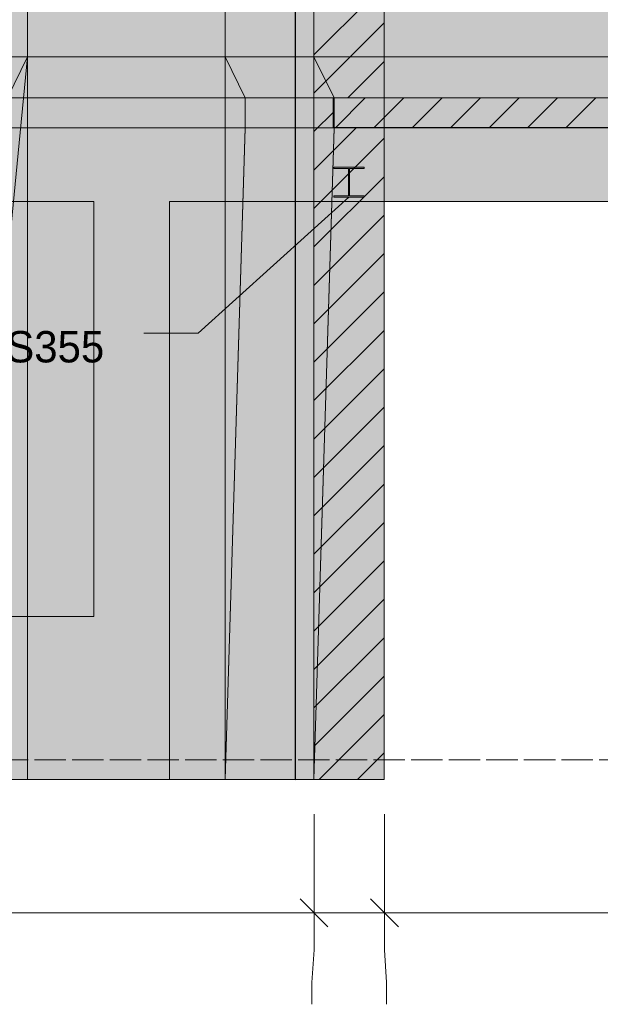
# Model space of a CAD drawing. Header units: millimetres. Extents: x 17 to 413, y 4 to 292.
# Tile 205 of 256: x 136 to 159, y 120 to 160. Entities that reach past the tile are written whole.
import ezdxf

# ---------------------------------------------------------------- set-up
doc = ezdxf.new("R2010")
doc.units = ezdxf.units.MM
doc.linetypes.add('DASHED', pattern=[1.524, 1.27, -0.254])
for name, color, linetype in [('FILL-C_BDBDBF', 7, 'Continuous'), ('FILL-EPS', 7, 'Continuous'), ('FILL-INK', 7, 'Continuous'), ('FILL-LIGHT', 7, 'Continuous'), ('FILL-STEEL', 7, 'Continuous'), ('FILL-WHITE', 7, 'Continuous'), ('LINE-CORE', 7, 'Continuous'), ('LINE-INK', 7, 'Continuous'), ('LINE-STEEL-DASH', 7, 'DASHED'), ('LINE-STEEL_GREY', 7, 'Continuous'), ('TEXT-INK', 7, 'Continuous')]:
    doc.layers.add(name, color=color, linetype=linetype)

msp = doc.modelspace()

# ---------------------------------------------------------------- hatches: boundary and pattern name
at = {"layer": 'FILL-C_BDBDBF', "true_color": 0xbdbdbf}
h = msp.add_hatch(color=256, dxfattribs=at)
h.dxf.hatch_style = 1
h.paths.add_polyline_path([(150.27, 131.285), (150.27, 129.572), (149.531, 129.572), (147.425, 129.572), (147.425, 158.833), (147.425, 163.8), (147.425, 166.132), (147.425, 179.266), (147.425, 181.047), (147.425, 181.772), (148.165, 181.772), (150.27, 181.772), (150.27, 179.266), (150.27, 176.935), (150.27, 163.8), (150.27, 160.27), (150.27, 158.833), (150.27, 158.833), (150.27, 157.611), (150.27, 157.182), (149.742, 157.182), (149.742, 157.182), (148.238, 157.182), (148.238, 156.279), (148.238, 155.962), (148.766, 155.962), (150.27, 155.962), (150.27, 154.543), (150.27, 151.861), (150.27, 135.492)])
at = {"layer": 'FILL-EPS', "true_color": 0xccffff}
h = msp.add_hatch(color=256, dxfattribs=at)
h.dxf.hatch_style = 1
h.paths.add_polyline_path([(147.425, 135.492), (147.425, 138.466), (147.425, 154.835), (147.425, 157.676), (147.425, 158.833), (147.425, 158.833), (147.425, 129.572), (147.425, 129.572)])
at = {"layer": 'FILL-INK', "true_color": 0x1a1a1f}
h = msp.add_hatch(color=256, dxfattribs=at)
h.dxf.hatch_style = 1
h.paths.add_polyline_path([(148.842, 153.153), (148.056, 151.934), (147.547, 152.499)])
at = {"layer": 'FILL-LIGHT', "true_color": 0xcccccf}
h = msp.add_hatch(color=256, dxfattribs=at)
h.dxf.hatch_style = 1
h.paths.add_polyline_path([(148.2, 157.172), (160.313, 157.172), (172.851, 157.172), (172.851, 156.562), (172.851, 155.972), (160.739, 155.972), (148.2, 155.972), (148.2, 156.583)])
at = {"layer": 'FILL-STEEL', "true_color": 0x0d2973}
h = msp.add_hatch(color=256, dxfattribs=at)
h.dxf.hatch_style = 1
h.paths.add_polyline_path([(148.233, 153.153), (148.233, 153.156), (148.233, 153.208), (148.789, 153.208), (148.819, 153.208), (148.819, 153.263), (148.819, 154.318), (148.262, 154.318), (148.233, 154.318), (148.233, 154.321), (148.233, 154.372), (149.389, 154.372), (149.451, 154.372), (149.451, 154.37), (149.451, 154.318), (148.894, 154.318), (148.865, 154.318), (148.865, 154.262), (148.865, 153.208), (149.421, 153.208), (149.451, 153.208), (149.451, 153.205), (149.451, 153.153), (148.294, 153.153)])
at = {"layer": 'FILL-WHITE', "true_color": 0xffffff}
h = msp.add_hatch(color=256, dxfattribs=at)
h.dxf.hatch_style = 1
h.paths.add_polyline_path([(135.827, 182.214), (135.827, 158.833), (135.827, 158.833), (132.98, 158.833), (132.98, 185.061)])
h = msp.add_hatch(color=256, dxfattribs=at)
h.dxf.hatch_style = 1
h.paths.add_polyline_path([(132.982, 185.059), (132.982, 185.059), (135.827, 182.214), (135.827, 182.214), (135.827, 158.833), (132.982, 158.833), (132.98, 158.82), (132.98, 158.82), (132.98, 185.061)])
h = msp.add_hatch(color=256, dxfattribs=at)
h.dxf.hatch_style = 1
h.paths.add_polyline_path([(143.825, 181.772), (143.825, 158.833), (127.726, 158.833), (127.726, 181.772)])
h.paths.add_polyline_path([(138.516, 174.572), (133.036, 174.572), (133.036, 164.372), (138.516, 164.372)], flags=0)
h = msp.add_hatch(color=256, dxfattribs=at)
h.dxf.hatch_style = 1
h.paths.add_polyline_path([(127.726, 181.772), (143.825, 181.772), (143.825, 158.833), (127.726, 158.833)])
h.paths.add_polyline_path([(138.516, 174.572), (133.036, 174.572), (133.036, 164.372), (138.516, 164.372)], flags=0)
h = msp.add_hatch(color=256, dxfattribs=at)
h.dxf.hatch_style = 1
h.paths.add_polyline_path([(135.827, 181.772), (135.827, 158.833), (135.827, 158.833), (132.982, 158.833), (132.982, 181.772), (132.982, 181.772)])
h = msp.add_hatch(color=256, dxfattribs=at)
h.dxf.hatch_style = 1
h.paths.add_polyline_path([(132.982, 158.833), (132.982, 181.772), (135.827, 181.772), (135.827, 181.772), (135.827, 158.833), (132.982, 158.833)])
h = msp.add_hatch(color=256, dxfattribs=at)
h.dxf.hatch_style = 1
h.paths.add_polyline_path([(135.827, 181.772), (135.827, 158.833), (135.827, 158.833), (132.982, 158.833), (132.982, 181.772), (132.982, 181.772)])
h = msp.add_hatch(color=256, dxfattribs=at)
h.dxf.hatch_style = 1
h.paths.add_polyline_path([(132.982, 158.833), (132.982, 181.772), (135.827, 181.772), (135.827, 181.772), (135.827, 158.833), (132.982, 158.833)])
h = msp.add_hatch(color=256, dxfattribs=at)
h.dxf.hatch_style = 1
h.paths.add_polyline_path([(135.827, 181.772), (135.827, 181.772), (182.479, 181.772), (182.479, 158.833), (135.827, 158.833), (135.827, 181.772)])
h.paths.add_polyline_path([(170.466, 175.176), (148.782, 175.176), (148.782, 161.372), (170.466, 161.372)], flags=0)
h = msp.add_hatch(color=256, dxfattribs=at)
h.dxf.hatch_style = 1
h.paths.add_polyline_path([(135.827, 181.772), (182.479, 181.772), (182.479, 158.833), (135.827, 158.833)])
h.paths.add_polyline_path([(170.466, 175.176), (148.782, 175.176), (148.782, 161.372), (170.466, 161.372)], flags=0)
h = msp.add_hatch(color=256, dxfattribs=at)
h.dxf.hatch_style = 1
h.paths.add_polyline_path([(146.67, 181.772), (146.67, 158.833), (146.67, 158.833), (143.825, 158.833), (143.825, 181.772), (143.825, 181.772)])
h = msp.add_hatch(color=256, dxfattribs=at)
h.dxf.hatch_style = 1
h.paths.add_polyline_path([(146.67, 181.772), (146.67, 158.833), (146.67, 158.833), (143.825, 158.833), (143.825, 181.772), (143.825, 181.772)])
h = msp.add_hatch(color=256, dxfattribs=at)
h.dxf.hatch_style = 1
h.paths.add_polyline_path([(143.825, 158.833), (143.825, 181.772), (146.67, 181.772), (146.67, 181.772), (146.67, 158.833), (143.825, 158.833)])
h = msp.add_hatch(color=256, dxfattribs=at)
h.dxf.hatch_style = 1
h.paths.add_polyline_path([(143.825, 158.833), (143.825, 181.772), (146.67, 181.772), (146.67, 181.772), (146.67, 158.833), (143.825, 158.833)])
h = msp.add_hatch(color=256, dxfattribs=at)
h.dxf.hatch_style = 1
h.paths.add_polyline_path([(146.67, 181.772), (146.672, 181.772), (146.672, 158.833), (146.672, 158.833), (146.672, 158.833), (146.672, 158.82), (146.671, 158.82), (146.67, 158.833), (143.825, 158.833), (143.825, 181.772), (143.825, 181.772)])
h = msp.add_hatch(color=256, dxfattribs=at)
h.dxf.hatch_style = 1
h.paths.add_polyline_path([(143.825, 158.833), (143.825, 181.772), (146.672, 181.772), (146.672, 181.772), (146.672, 158.833), (143.825, 158.833)])
h = msp.add_hatch(color=256, dxfattribs=at)
h.dxf.hatch_style = 1
h.paths.add_polyline_path([(147.425, 181.772), (147.425, 158.833), (146.672, 158.833), (146.672, 181.772)])
h = msp.add_hatch(color=256, dxfattribs=at)
h.dxf.hatch_style = 1
h.paths.add_polyline_path([(146.672, 181.772), (147.425, 181.772), (147.425, 158.833), (146.672, 158.833)])
h = msp.add_hatch(color=256, dxfattribs=at)
h.dxf.hatch_style = 1
h.paths.add_polyline_path([(150.27, 181.772), (150.27, 158.833), (150.27, 158.833), (147.425, 158.833), (147.425, 181.772), (147.425, 181.772)])
h = msp.add_hatch(color=256, dxfattribs=at)
h.dxf.hatch_style = 1
h.paths.add_polyline_path([(147.425, 158.833), (147.425, 181.772), (150.27, 181.772), (150.27, 181.772), (150.27, 158.833), (147.425, 158.833)])
h = msp.add_hatch(color=256, dxfattribs=at)
h.dxf.hatch_style = 1
h.paths.add_polyline_path([(150.27, 181.772), (150.27, 158.833), (150.27, 158.833), (147.425, 158.833), (147.425, 181.772), (147.425, 181.772)])
h = msp.add_hatch(color=256, dxfattribs=at)
h.dxf.hatch_style = 1
h.paths.add_polyline_path([(143.825, 158.833), (143.825, 129.572), (127.726, 129.572), (127.726, 158.833)])
h.paths.add_polyline_path([(138.516, 136.172), (138.516, 152.972), (133.036, 152.972), (133.036, 136.172)], flags=0)
h = msp.add_hatch(color=256, dxfattribs=at)
h.dxf.hatch_style = 1
h.paths.add_polyline_path([(127.726, 158.833), (143.825, 158.833), (143.825, 129.572), (127.726, 129.572)])
h.paths.add_polyline_path([(138.516, 152.972), (133.036, 152.972), (133.036, 136.172), (138.516, 136.172)], flags=0)
h = msp.add_hatch(color=256, dxfattribs=at)
h.dxf.hatch_style = 1
h.paths.add_polyline_path([(132.979, 158.833), (132.981, 158.833), (132.981, 158.836), (132.981, 158.833), (135.826, 158.833), (135.826, 129.572), (132.981, 129.572), (132.98, 129.56), (132.98, 129.56), (132.98, 129.56), (132.979, 129.56), (132.979, 155.962), (132.981, 155.962), (134.979, 155.962), (134.979, 157.182), (132.979, 157.182)])
h = msp.add_hatch(color=256, dxfattribs=at)
h.dxf.hatch_style = 1
h.paths.add_polyline_path([(135.826, 158.833), (135.826, 129.572), (135.826, 129.572), (132.979, 129.572), (132.979, 158.833), (132.979, 158.833)])
h = msp.add_hatch(color=256, dxfattribs=at)
h.dxf.hatch_style = 1
h.paths.add_polyline_path([(132.981, 155.962), (132.981, 155.962), (135.013, 155.962), (135.013, 157.182), (132.981, 157.182), (132.981, 158.833), (132.981, 158.833), (132.981, 158.833), (135.826, 158.833), (135.826, 129.572), (135.826, 129.572), (135.826, 129.56), (135.826, 129.56), (135.826, 129.572), (132.981, 129.572), (132.981, 155.962), (132.981, 155.962)])
h = msp.add_hatch(color=256, dxfattribs=at)
h.dxf.hatch_style = 1
h.paths.add_polyline_path([(132.981, 158.833), (135.826, 158.833), (135.826, 129.572), (132.981, 129.572), (132.981, 155.962), (135.013, 155.962), (135.013, 157.182), (132.981, 157.182)])
h = msp.add_hatch(color=256, dxfattribs=at)
h.dxf.hatch_style = 1
h.paths.add_polyline_path([(135.826, 129.572), (132.981, 129.572), (135.826, 158.831), (135.825, 158.831), (135.013, 157.182), (132.981, 158.833), (135.826, 158.833)])
h = msp.add_hatch(color=256, dxfattribs=at)
h.dxf.hatch_style = 1
h.paths.add_polyline_path([(135.013, 155.962), (135.013, 157.182), (135.826, 158.833), (135.826, 158.833), (132.981, 129.572)])
h = msp.add_hatch(color=256, dxfattribs=at)
h.dxf.hatch_style = 1
h.paths.add_polyline_path([(132.981, 158.833), (135.826, 158.833), (135.826, 157.182), (132.981, 157.182)])
h = msp.add_hatch(color=256, dxfattribs=at)
h.dxf.hatch_style = 1
h.paths.add_polyline_path([(135.827, 158.846), (135.827, 158.846), (135.827, 158.846), (135.829, 158.845), (135.826, 158.833)])
h = msp.add_hatch(color=256, dxfattribs=at)
h.dxf.hatch_style = 1
h.paths.add_polyline_path([(135.827, 158.846), (135.827, 158.846), (135.827, 158.846), (135.829, 158.845), (135.826, 158.833)])
h = msp.add_hatch(color=256, dxfattribs=at)
h.dxf.hatch_style = 1
h.paths.add_polyline_path([(135.826, 158.836), (135.826, 158.833), (135.826, 158.833)])
h = msp.add_hatch(color=256, dxfattribs=at)
h.dxf.hatch_style = 1
h.paths.add_polyline_path([(135.826, 158.833), (135.826, 158.833), (135.826, 158.833), (135.826, 158.833), (135.826, 158.833)])
h = msp.add_hatch(color=256, dxfattribs=at)
h.dxf.hatch_style = 1
h.paths.add_polyline_path([(135.826, 158.833), (183.565, 158.833), (183.565, 158.833), (183.565, 158.833), (183.565, 129.572), (177.666, 129.572), (177.666, 152.976), (141.582, 152.976), (141.582, 129.572), (141.582, 129.572), (141.582, 129.572), (141.582, 129.572), (135.826, 129.572), (135.826, 158.833), (135.826, 158.833)])
h = msp.add_hatch(color=256, dxfattribs=at)
h.dxf.hatch_style = 1
h.paths.add_polyline_path([(135.826, 158.833), (183.565, 158.833), (183.565, 157.182), (135.826, 157.182)])
h = msp.add_hatch(color=256, dxfattribs=at)
h.dxf.hatch_style = 1
h.paths.add_polyline_path([(146.67, 158.833), (146.67, 158.837), (146.67, 158.833), (146.67, 158.833), (146.67, 155.963), (146.67, 155.962), (146.67, 129.572), (146.67, 129.572), (146.67, 129.572), (143.825, 129.572), (143.825, 129.56), (143.825, 129.56), (143.825, 129.572), (143.825, 129.572), (143.825, 158.833), (143.825, 158.833), (143.825, 158.833), (143.825, 158.833)])
h.paths.add_polyline_path([(146.67, 157.182), (144.638, 157.182), (144.638, 155.962), (146.67, 155.962)], flags=0)
h = msp.add_hatch(color=256, dxfattribs=at)
h.dxf.hatch_style = 1
h.paths.add_polyline_path([(143.825, 155.962), (143.825, 158.833), (143.825, 158.833), (146.67, 158.833), (146.67, 157.183), (146.67, 157.182), (146.67, 129.572), (146.67, 129.572), (143.825, 129.572), (143.825, 155.962)])
h = msp.add_hatch(color=256, dxfattribs=at)
h.dxf.hatch_style = 1
h.paths.add_polyline_path([(143.825, 158.833), (144.638, 157.182), (144.638, 155.962), (144.638, 155.962), (144.638, 155.962), (144.638, 155.949), (144.637, 155.949), (143.825, 129.572), (143.825, 158.833), (143.825, 158.833), (143.825, 158.833)])
h = msp.add_hatch(color=256, dxfattribs=at)
h.dxf.hatch_style = 1
h.paths.add_polyline_path([(146.67, 158.833), (146.67, 157.182), (146.67, 157.182), (144.638, 157.182), (143.825, 158.833), (143.825, 158.833)])
h = msp.add_hatch(color=256, dxfattribs=at)
h.dxf.hatch_style = 1
h.paths.add_polyline_path([(143.825, 129.572), (143.825, 158.833), (146.67, 158.833), (146.67, 158.833), (146.67, 155.962), (146.67, 155.962), (146.67, 129.572), (143.825, 129.572)])
h = msp.add_hatch(color=256, dxfattribs=at)
h.dxf.hatch_style = 1
h.paths.add_polyline_path([(146.67, 158.833), (146.67, 158.833), (146.672, 158.833), (146.672, 129.572), (146.672, 129.572), (146.672, 129.572), (146.672, 129.56), (146.671, 129.56), (146.67, 129.572), (143.825, 129.572), (143.825, 158.833), (143.825, 158.833)])
h = msp.add_hatch(color=256, dxfattribs=at)
h.dxf.hatch_style = 1
h.paths.add_polyline_path([(143.825, 129.572), (143.825, 158.833), (146.672, 158.833), (146.672, 158.833), (146.672, 129.572), (143.825, 129.572)])
h = msp.add_hatch(color=256, dxfattribs=at)
h.dxf.hatch_style = 1
h.paths.add_polyline_path([(147.425, 158.833), (147.425, 129.572), (147.425, 129.572), (146.672, 129.572), (146.672, 158.833), (146.672, 158.833)])
h = msp.add_hatch(color=256, dxfattribs=at)
h.dxf.hatch_style = 1
h.paths.add_polyline_path([(146.672, 129.572), (146.672, 158.833), (147.425, 158.833), (147.425, 158.833), (147.425, 129.572), (146.672, 129.572)])
h = msp.add_hatch(color=256, dxfattribs=at)
h.dxf.hatch_style = 1
h.paths.add_polyline_path([(150.27, 158.833), (150.27, 158.837), (150.27, 158.833), (150.27, 158.833), (150.27, 155.963), (150.27, 155.962), (150.27, 129.572), (150.27, 129.572), (150.27, 129.572), (147.425, 129.572), (147.425, 129.56), (147.425, 129.56), (147.425, 129.572), (147.425, 129.572), (147.425, 158.833), (147.425, 158.833), (147.425, 158.833), (147.425, 158.833)])
h.paths.add_polyline_path([(150.27, 157.182), (148.238, 157.182), (148.238, 155.962), (150.27, 155.962)], flags=0)
h = msp.add_hatch(color=256, dxfattribs=at)
h.dxf.hatch_style = 1
h.paths.add_polyline_path([(147.425, 155.962), (147.425, 158.833), (147.425, 158.833), (150.27, 158.833), (150.27, 157.183), (150.27, 157.182), (150.27, 129.572), (150.27, 129.572), (147.425, 129.572), (147.425, 155.962)])
h = msp.add_hatch(color=256, dxfattribs=at)
h.dxf.hatch_style = 1
h.paths.add_polyline_path([(150.27, 158.833), (150.27, 157.182), (150.27, 157.182), (148.238, 157.182), (147.425, 158.833), (147.425, 158.833)])
h = msp.add_hatch(color=256, dxfattribs=at)
h.dxf.hatch_style = 1
h.paths.add_polyline_path([(147.425, 158.833), (148.238, 157.182), (148.238, 155.962), (148.238, 155.962), (148.238, 155.962), (148.238, 155.949), (148.237, 155.949), (147.425, 129.572), (147.425, 158.833), (147.425, 158.833), (147.425, 158.833)])
h = msp.add_hatch(color=256, dxfattribs=at)
h.dxf.hatch_style = 1
h.paths.add_polyline_path([(135.013, 157.182), (135.826, 157.182), (135.826, 155.962), (135.013, 155.962)])
h = msp.add_hatch(color=256, dxfattribs=at)
h.dxf.hatch_style = 1
h.paths.add_polyline_path([(135.826, 157.182), (183.565, 157.182), (183.565, 157.182), (183.565, 155.962), (135.826, 155.962), (135.826, 155.962)])
h = msp.add_hatch(color=256, dxfattribs=at)
h.dxf.hatch_style = 1
h.paths.add_polyline_path([(144.638, 157.182), (144.638, 155.962), (143.825, 155.962), (143.825, 157.182)])
h = msp.add_hatch(color=256, dxfattribs=at)
h.dxf.hatch_style = 1
h.paths.add_polyline_path([(148.238, 157.182), (148.238, 155.962), (147.425, 155.962), (147.425, 157.182)])
h = msp.add_hatch(color=256, dxfattribs=at)
h.dxf.hatch_style = 1
h.paths.add_polyline_path([(132.981, 129.572), (132.981, 155.962), (135.826, 155.962), (135.826, 155.962), (135.826, 155.962), (135.826, 155.962), (135.826, 129.572), (132.981, 129.572), (132.981, 129.572), (132.981, 129.572)])
h = msp.add_hatch(color=256, dxfattribs=at)
h.dxf.hatch_style = 1
h.paths.add_polyline_path([(183.565, 155.962), (183.565, 129.572), (177.666, 129.572), (177.666, 152.976), (141.582, 152.976), (141.582, 129.572), (135.826, 129.572), (135.826, 155.962)])
h = msp.add_hatch(color=256, dxfattribs=at)
h.dxf.hatch_style = 1
h.paths.add_polyline_path([(146.67, 155.962), (146.67, 129.572), (143.825, 129.572), (144.638, 155.962), (144.638, 155.962)])
h = msp.add_hatch(color=256, dxfattribs=at)
h.dxf.hatch_style = 1
h.paths.add_polyline_path([(150.27, 155.962), (150.27, 129.572), (147.425, 129.572), (148.238, 155.962), (148.238, 155.962)])
h = msp.add_hatch(color=256, dxfattribs=at)
h.dxf.hatch_style = 1
h.paths.add_polyline_path([(148.233, 153.208), (148.819, 153.208), (148.819, 154.318), (148.233, 154.318), (148.233, 154.372), (149.451, 154.372), (149.451, 154.372), (149.451, 154.318), (148.865, 154.318), (148.865, 153.208), (149.451, 153.208), (149.451, 153.153), (148.233, 153.153)])
h = msp.add_hatch(color=256, dxfattribs=at)
h.dxf.hatch_style = 1
h.paths.add_polyline_path([(149.463, 154.373), (149.463, 154.373), (149.463, 154.373), (149.451, 154.372)])
h = msp.add_hatch(color=256, dxfattribs=at)
h.dxf.hatch_style = 1
h.paths.add_polyline_path([(115.317, 142.861), (140.134, 142.861), (140.134, 148.253), (115.317, 148.253)])

# ---------------------------------------------------------------- linework, layer by layer
at = {"layer": 'LINE-CORE', "lineweight": 5}
for points in [[(135.827, 182.214), (135.827, 158.833), (135.827, 158.833), (132.98, 158.833), (132.98, 185.061)], [(132.982, 185.059), (132.982, 185.059), (135.827, 182.214), (135.827, 182.214), (135.827, 158.833), (132.982, 158.833), (132.98, 158.82), (132.98, 158.82), (132.98, 185.061)], [(143.825, 181.772), (143.825, 158.833), (127.726, 158.833), (127.726, 181.772)], [(127.726, 181.772), (143.825, 181.772), (143.825, 158.833), (127.726, 158.833)], [(135.827, 181.772), (135.827, 158.833), (135.827, 158.833), (132.982, 158.833), (132.982, 181.772), (132.982, 181.772)], [(132.982, 158.833), (132.982, 181.772), (135.827, 181.772), (135.827, 181.772), (135.827, 158.833), (132.982, 158.833)], [(135.827, 181.772), (135.827, 158.833), (135.827, 158.833), (132.982, 158.833), (132.982, 181.772), (132.982, 181.772)], [(132.982, 158.833), (132.982, 181.772), (135.827, 181.772), (135.827, 181.772), (135.827, 158.833), (132.982, 158.833)], [(135.827, 181.772), (135.827, 181.772), (182.479, 181.772), (182.479, 158.833), (135.827, 158.833), (135.827, 181.772)], [(135.827, 181.772), (182.479, 181.772), (182.479, 158.833), (135.827, 158.833)], [(146.67, 181.772), (146.67, 158.833), (146.67, 158.833), (143.825, 158.833), (143.825, 181.772), (143.825, 181.772)], [(146.67, 181.772), (146.67, 158.833), (146.67, 158.833), (143.825, 158.833), (143.825, 181.772), (143.825, 181.772)], [(143.825, 158.833), (143.825, 181.772), (146.67, 181.772), (146.67, 181.772), (146.67, 158.833), (143.825, 158.833)], [(143.825, 158.833), (143.825, 181.772), (146.67, 181.772), (146.67, 181.772), (146.67, 158.833), (143.825, 158.833)], [(146.67, 181.772), (146.672, 181.772), (146.672, 158.833), (146.672, 158.833), (146.672, 158.833), (146.672, 158.82), (146.671, 158.82), (146.67, 158.833), (143.825, 158.833), (143.825, 181.772), (143.825, 181.772)], [(143.825, 158.833), (143.825, 181.772), (146.672, 181.772), (146.672, 181.772), (146.672, 158.833), (143.825, 158.833)], [(147.425, 181.772), (147.425, 158.833), (146.672, 158.833), (146.672, 181.772)], [(146.672, 181.772), (147.425, 181.772), (147.425, 158.833), (146.672, 158.833)], [(150.27, 181.772), (150.27, 158.833), (150.27, 158.833), (147.425, 158.833), (147.425, 181.772), (147.425, 181.772)], [(147.425, 158.833), (147.425, 181.772), (150.27, 181.772), (150.27, 181.772), (150.27, 158.833), (147.425, 158.833)], [(150.27, 181.772), (150.27, 158.833), (150.27, 158.833), (147.425, 158.833), (147.425, 181.772), (147.425, 181.772)], [(143.825, 158.833), (143.825, 129.572), (127.726, 129.572), (127.726, 158.833)], [(127.726, 158.833), (143.825, 158.833), (143.825, 129.572), (127.726, 129.572)], [(132.979, 158.833), (132.981, 158.833), (132.981, 158.836), (132.981, 158.833), (135.826, 158.833), (135.826, 129.572), (132.981, 129.572), (132.98, 129.56), (132.98, 129.56), (132.98, 129.56), (132.979, 129.56), (132.979, 155.962), (132.981, 155.962), (134.979, 155.962), (134.979, 157.182), (132.979, 157.182)], [(135.826, 158.833), (135.826, 129.572), (135.826, 129.572), (132.979, 129.572), (132.979, 158.833), (132.979, 158.833)], [(132.981, 155.962), (132.981, 155.962), (135.013, 155.962), (135.013, 157.182), (132.981, 157.182), (132.981, 158.833), (132.981, 158.833), (132.981, 158.833), (135.826, 158.833), (135.826, 129.572), (135.826, 129.572), (135.826, 129.56), (135.826, 129.56), (135.826, 129.572), (132.981, 129.572), (132.981, 155.962), (132.981, 155.962)], [(132.981, 158.833), (135.826, 158.833), (135.826, 129.572), (132.981, 129.572), (132.981, 155.962), (135.013, 155.962), (135.013, 157.182), (132.981, 157.182)], [(135.826, 129.572), (132.981, 129.572), (135.826, 158.831), (135.825, 158.831), (135.013, 157.182), (132.981, 158.833), (135.826, 158.833)], [(135.013, 155.962), (135.013, 157.182), (135.826, 158.833), (135.826, 158.833), (132.981, 129.572)], [(132.981, 158.833), (135.826, 158.833), (135.826, 157.182), (132.981, 157.182)], [(135.827, 158.846), (135.827, 158.846), (135.827, 158.846), (135.829, 158.845), (135.826, 158.833)], [(135.827, 158.846), (135.827, 158.846), (135.827, 158.846), (135.829, 158.845), (135.826, 158.833)], [(135.826, 158.836), (135.826, 158.833), (135.826, 158.833)], [(135.826, 158.833), (135.826, 158.833), (135.826, 158.833), (135.826, 158.833), (135.826, 158.833)], [(135.826, 158.833), (183.565, 158.833), (183.565, 158.833), (183.565, 158.833), (183.565, 129.572), (177.666, 129.572), (177.666, 152.976), (141.582, 152.976), (141.582, 129.572), (141.582, 129.572), (141.582, 129.572), (141.582, 129.572), (135.826, 129.572), (135.826, 158.833), (135.826, 158.833)], [(135.826, 158.833), (183.565, 158.833), (183.565, 157.182), (135.826, 157.182)], [(146.67, 158.833), (146.67, 158.837), (146.67, 158.833), (146.67, 158.833), (146.67, 155.963), (146.67, 155.962), (146.67, 129.572), (146.67, 129.572), (146.67, 129.572), (143.825, 129.572), (143.825, 129.56), (143.825, 129.56), (143.825, 129.572), (143.825, 129.572), (143.825, 158.833), (143.825, 158.833), (143.825, 158.833), (143.825, 158.833)], [(143.825, 155.962), (143.825, 158.833), (143.825, 158.833), (146.67, 158.833), (146.67, 157.183), (146.67, 157.182), (146.67, 129.572), (146.67, 129.572), (143.825, 129.572), (143.825, 155.962)], [(143.825, 158.833), (144.638, 157.182), (144.638, 155.962), (144.638, 155.962), (144.638, 155.962), (144.638, 155.949), (144.637, 155.949), (143.825, 129.572), (143.825, 158.833), (143.825, 158.833), (143.825, 158.833)], [(146.67, 158.833), (146.67, 157.182), (146.67, 157.182), (144.638, 157.182), (143.825, 158.833), (143.825, 158.833)], [(143.825, 129.572), (143.825, 158.833), (146.67, 158.833), (146.67, 158.833), (146.67, 155.962), (146.67, 155.962), (146.67, 129.572), (143.825, 129.572)], [(146.67, 158.833), (146.67, 158.833), (146.672, 158.833), (146.672, 129.572), (146.672, 129.572), (146.672, 129.572), (146.672, 129.56), (146.671, 129.56), (146.67, 129.572), (143.825, 129.572), (143.825, 158.833), (143.825, 158.833)], [(143.825, 129.572), (143.825, 158.833), (146.672, 158.833), (146.672, 158.833), (146.672, 129.572), (143.825, 129.572)], [(147.425, 158.833), (147.425, 129.572), (147.425, 129.572), (146.672, 129.572), (146.672, 158.833), (146.672, 158.833)], [(146.672, 129.572), (146.672, 158.833), (147.425, 158.833), (147.425, 158.833), (147.425, 129.572), (146.672, 129.572)], [(150.27, 158.833), (150.27, 158.837), (150.27, 158.833), (150.27, 158.833), (150.27, 155.963), (150.27, 155.962), (150.27, 129.572), (150.27, 129.572), (150.27, 129.572), (147.425, 129.572), (147.425, 129.56), (147.425, 129.56), (147.425, 129.572), (147.425, 129.572), (147.425, 158.833), (147.425, 158.833), (147.425, 158.833), (147.425, 158.833)], [(147.425, 155.962), (147.425, 158.833), (147.425, 158.833), (150.27, 158.833), (150.27, 157.183), (150.27, 157.182), (150.27, 129.572), (150.27, 129.572), (147.425, 129.572), (147.425, 155.962)], [(150.27, 158.833), (150.27, 157.182), (150.27, 157.182), (148.238, 157.182), (147.425, 158.833), (147.425, 158.833)], [(147.425, 158.833), (148.238, 157.182), (148.238, 155.962), (148.238, 155.962), (148.238, 155.962), (148.238, 155.949), (148.237, 155.949), (147.425, 129.572), (147.425, 158.833), (147.425, 158.833), (147.425, 158.833)], [(135.013, 157.182), (135.826, 157.182), (135.826, 155.962), (135.013, 155.962)], [(135.826, 157.182), (183.565, 157.182), (183.565, 157.182), (183.565, 155.962), (135.826, 155.962), (135.826, 155.962)], [(144.638, 157.182), (144.638, 155.962), (143.825, 155.962), (143.825, 157.182)], [(146.67, 157.182), (144.638, 157.182), (144.638, 155.962), (146.67, 155.962)], [(148.238, 157.182), (148.238, 155.962), (147.425, 155.962), (147.425, 157.182)], [(150.27, 157.182), (148.238, 157.182), (148.238, 155.962), (150.27, 155.962)], [(132.981, 129.572), (132.981, 155.962), (135.826, 155.962), (135.826, 155.962), (135.826, 155.962), (135.826, 155.962), (135.826, 129.572), (132.981, 129.572), (132.981, 129.572), (132.981, 129.572)], [(183.565, 155.962), (183.565, 129.572), (177.666, 129.572), (177.666, 152.976), (141.582, 152.976), (141.582, 129.572), (135.826, 129.572), (135.826, 155.962)], [(146.67, 155.962), (146.67, 129.572), (143.825, 129.572), (144.638, 155.962), (144.638, 155.962)], [(150.27, 155.962), (150.27, 129.572), (147.425, 129.572), (148.238, 155.962), (148.238, 155.962)], [(148.233, 153.208), (148.819, 153.208), (148.819, 154.318), (148.233, 154.318), (148.233, 154.372), (149.451, 154.372), (149.451, 154.372), (149.451, 154.318), (148.865, 154.318), (148.865, 153.208), (149.451, 153.208), (149.451, 153.153), (148.233, 153.153)], [(149.463, 154.373), (149.463, 154.373), (149.463, 154.373), (149.451, 154.372)], [(138.516, 136.172), (138.516, 152.972), (133.036, 152.972), (133.036, 136.172)], [(138.516, 152.972), (133.036, 152.972), (133.036, 136.172), (138.516, 136.172)]]:
    msp.add_lwpolyline(points, close=True, dxfattribs=at)
at = {"layer": 'LINE-INK', "lineweight": 5}
for p, q in [((148.842, 153.153), (142.734, 147.653)), ((142.734, 147.653), (140.534, 147.653)), ((147.426, 128.172), (147.426, 122.672)), ((150.274, 128.172), (150.274, 122.672)), ((146.86, 124.738), (147.992, 123.607)), ((149.708, 124.738), (150.84, 123.607)), ((44.826, 124.172), (265.426, 124.172)), ((147.426, 122.672), (147.341, 121.352)), ((150.274, 122.672), (150.358, 121.352)), ((147.341, 121.352), (147.341, 120.472)), ((150.358, 121.352), (150.358, 120.472))]:
    msp.add_line(p, q, dxfattribs=at)
for points in [[(150.27, 163.8), (150.27, 160.27), (150.27, 158.833), (150.27, 158.833), (150.27, 157.611), (150.27, 157.182), (149.742, 157.182), (149.742, 157.182), (148.238, 157.182), (148.238, 156.279), (148.238, 155.962), (148.766, 155.962), (150.27, 155.962), (150.27, 154.543), (150.27, 151.861), (150.27, 135.492), (150.27, 131.285), (150.27, 129.572), (149.531, 129.572), (147.425, 129.572), (147.425, 158.833), (147.425, 163.8)], [(150.27, 163.8), (150.27, 160.27), (150.27, 158.833), (150.27, 158.833), (150.27, 157.611), (150.27, 157.182), (149.742, 157.182), (149.742, 157.182), (148.238, 157.182), (148.238, 156.279), (148.238, 155.962), (148.766, 155.962), (150.27, 155.962), (150.27, 154.543), (150.27, 151.861), (150.27, 135.492), (150.27, 131.285), (150.27, 129.572), (149.531, 129.572), (147.425, 129.572), (147.425, 129.572), (147.425, 135.492), (147.425, 138.466), (147.425, 154.835), (147.425, 157.676), (147.425, 158.833), (147.425, 158.833), (147.425, 163.8)]]:
    msp.add_lwpolyline(points, dxfattribs=at)
for points in [[(147.425, 135.492), (147.425, 138.466), (147.425, 154.835), (147.425, 157.676), (147.425, 158.833), (147.425, 158.833), (147.425, 129.572), (147.425, 129.572)], [(148.2, 157.172), (160.313, 157.172), (172.851, 157.172), (172.851, 156.562), (172.851, 155.972), (160.739, 155.972), (148.2, 155.972), (148.2, 156.583)], [(148.233, 153.153), (148.233, 153.156), (148.233, 153.208), (148.789, 153.208), (148.819, 153.208), (148.819, 153.263), (148.819, 154.318), (148.262, 154.318), (148.233, 154.318), (148.233, 154.321), (148.233, 154.372), (149.389, 154.372), (149.451, 154.372), (149.451, 154.37), (149.451, 154.318), (148.894, 154.318), (148.865, 154.318), (148.865, 154.262), (148.865, 153.208), (149.421, 153.208), (149.451, 153.208), (149.451, 153.205), (149.451, 153.153), (148.294, 153.153)]]:
    msp.add_lwpolyline(points, close=True, dxfattribs=at)
at = {"layer": 'LINE-STEEL-DASH', "lineweight": 5}
msp.add_line((41.625, 130.372), (268.627, 130.372), dxfattribs=at)
at = {"layer": 'LINE-STEEL_GREY', "lineweight": 5}
for p, q in [((147.425, 158.917), (150.27, 161.762)), ((147.425, 157.361), (150.27, 160.206)), ((148.802, 157.182), (150.27, 158.65)), ((148.303, 155.972), (149.503, 157.172)), ((149.859, 155.972), (151.059, 157.172)), ((151.415, 155.972), (152.615, 157.172)), ((152.97, 155.972), (154.17, 157.172)), ((154.526, 155.972), (155.726, 157.172)), ((156.081, 155.972), (157.281, 157.172)), ((157.637, 155.972), (158.837, 157.172)), ((147.425, 155.806), (148.238, 156.618)), ((147.425, 154.25), (149.137, 155.962)), ((147.425, 152.694), (150.27, 155.539)), ((147.425, 151.139), (150.27, 153.983)), ((147.425, 149.583), (150.27, 152.428)), ((147.425, 148.027), (150.27, 150.872)), ((147.425, 146.472), (150.27, 149.316)), ((147.425, 144.916), (150.27, 147.761)), ((147.425, 143.36), (150.27, 146.205)), ((147.425, 141.805), (150.27, 144.65)), ((147.425, 140.249), (150.27, 143.094)), ((147.425, 138.694), (150.27, 141.538)), ((147.425, 137.138), (150.27, 139.983)), ((147.425, 135.582), (150.27, 138.427)), ((147.425, 134.027), (150.27, 136.871)), ((147.425, 132.471), (150.27, 135.316)), ((147.425, 130.915), (150.27, 133.76)), ((147.638, 129.572), (150.27, 132.204)), ((149.193, 129.572), (150.27, 130.649))]:
    msp.add_line(p, q, dxfattribs=at)

# ---------------------------------------------------------------- texts
at = {"layer": 'TEXT-INK'}
msp.add_text('FF-S46 152X152X23 UC S355', height=1.27, dxfattribs=at).set_placement((115.617, 146.462))

doc.saveas('drawing.dxf')
